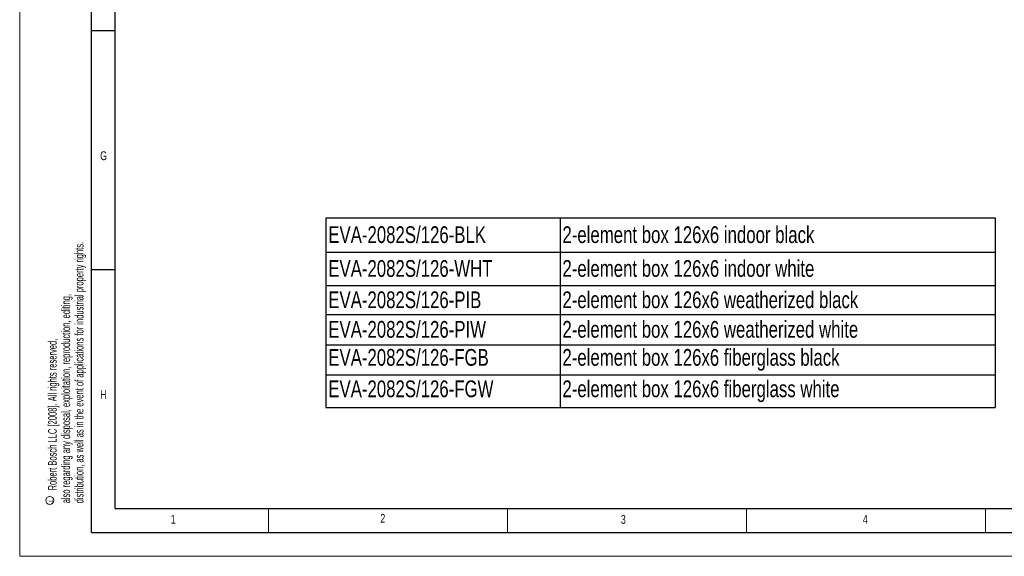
# Model space of a CAD drawing. Header units: millimetres. Extents: x 0 to 594, y 0 to 420.
# Tile 1 of 15: x 0 to 206, y 0 to 112. Entities that reach past the tile are written whole.
import ezdxf

# ---------------------------------------------------------------- set-up
doc = ezdxf.new("R2010")
doc.units = ezdxf.units.MM
doc.layers.add('FORMAT', color=7, linetype='Continuous')
doc.layers.add('SLD-0', color=7, linetype='Continuous')
doc.styles.add('SLDTEXTSTYLE0', font='TXT', dxfattribs={"width": 0.75})
doc.styles.add('SLDTEXTSTYLE1', font='TXT', dxfattribs={"width": 0.605})

# ---------------------------------------------------------------- blocks, each defined once
blk = doc.blocks.new('SW_NOTE_0')
at = {"color": 0, "linetype": 'Continuous', "lineweight": 0, "char_height": 1.8, "attachment_point": 1, "rotation": 90, "style": 'SLDTEXTSTYLE1'}
for s, insert in [('distribution, as well as in the event of applications for industrial property rights.', (3.28, 0)), ('also regarding any disposal, exploitation, reproduction, editing,', (0.48, 0)), ('Robert Bosch LLC [2008]. All rights reserved,', (-2.32, 2.7))]:
    blk.add_mtext(s, dxfattribs=dict(at, insert=insert))
blk = doc.blocks.new('SW_NOTE_0_1')
at = {"color": 0, "linetype": 'Continuous', "lineweight": 0}
blk.add_circle((-0.99, 0.38), 0.831, dxfattribs=at)
at = {"color": 0, "linetype": 'Continuous', "lineweight": 0, "insert": (-1.29, 0), "char_height": 1, "attachment_point": 1, "rotation": 90, "style": 'SLDTEXTSTYLE1'}
blk.add_mtext('c', dxfattribs=at)
blk = doc.blocks.new('SW_TABLEANNOTATION_0')
at = {"layer": 'SLD-0', "color": 0}
for p, q in [((0, 0), (0, -7.18)), ((0, 0), (48.96, 0)), ((48.96, 0), (48.96, -7.18)), ((48.96, 0), (139.96, 0)), ((139.96, 0), (139.96, -7.18)), ((0, -7.18), (0, -14.17)), ((0, -7.18), (48.96, -7.18)), ((48.96, -7.18), (48.96, -14.17)), ((48.96, -7.18), (139.96, -7.18)), ((139.96, -7.18), (139.96, -14.17)), ((0, -14.17), (0, -20.27)), ((0, -14.17), (48.96, -14.17)), ((48.96, -14.17), (48.96, -20.27)), ((48.96, -14.17), (139.96, -14.17)), ((139.96, -14.17), (139.96, -20.27)), ((0, -20.27), (0, -26.56)), ((0, -20.27), (48.96, -20.27)), ((48.96, -20.27), (48.96, -26.56)), ((48.96, -20.27), (139.96, -20.27)), ((139.96, -20.27), (139.96, -26.56)), ((0, -26.56), (0, -32.87)), ((0, -26.56), (48.96, -26.56)), ((48.96, -26.56), (48.96, -32.87)), ((48.96, -26.56), (139.96, -26.56)), ((139.96, -26.56), (139.96, -32.87)), ((0, -32.87), (0, -39.73)), ((0, -32.87), (48.96, -32.87)), ((48.96, -32.87), (48.96, -39.73)), ((48.96, -32.87), (139.96, -32.87)), ((139.96, -32.87), (139.96, -39.73)), ((0, -39.73), (48.96, -39.73)), ((48.96, -39.73), (139.96, -39.73))]:
    blk.add_line(p, q, dxfattribs=at)
at = {"layer": 'SLD-0', "color": 0, "char_height": 3.5, "attachment_point": 1, "style": 'SLDTEXTSTYLE0'}
for s, insert in [('EVA-2082S/126-BLK', (0.5, -1.78)), ('2-element box 126x6 indoor black', (49.46, -1.78)), ('EVA-2082S/126-WHT', (0.5, -8.86)), ('2-element box 126x6 indoor white', (49.46, -8.86)), ('EVA-2082S/126-PIB', (0.5, -15.41)), ('2-element box 126x6 weatherized black', (49.46, -15.41)), ('EVA-2082S/126-PIW', (0.5, -21.6)), ('2-element box 126x6 weatherized white', (49.46, -21.6)), ('EVA-2082S/126-FGB', (0.5, -27.47)), ('2-element box 126x6 fiberglass black', (49.46, -27.47)), ('EVA-2082S/126-FGW', (0.5, -34.05)), ('2-element box 126x6 fiberglass white', (49.46, -34.05))]:
    blk.add_mtext(s, dxfattribs=dict(at, insert=insert))

msp = doc.modelspace()

# ---------------------------------------------------------------- linework, layer by layer
at = {"color": 7, "linetype": 'Continuous', "lineweight": 18}
for p, q in [((0, 0.0001), (0, 420.0001)), ((52, 10.0001), (52, 5.0001)), ((102, 10.0001), (102, 5.0001)), ((152, 10.0001), (152, 5.0001)), ((202, 10.0001), (202, 5.0001)), ((0, 0.0001), (594, 0.0001))]:
    msp.add_line(p, q, dxfattribs=at)
at = {"layer": 'FORMAT'}
for p, q in [((15, 5.0001), (15, 415.0001)), ((20, 10.0001), (20, 410.0001)), ((20, 110.0001), (15, 110.0001)), ((20, 60.0001), (15, 60.0001)), ((20, 10.0001), (584, 10.0001)), ((15, 5.0001), (589, 5.0001))]:
    msp.add_line(p, q, dxfattribs=at)

# ---------------------------------------------------------------- block references
at = {"color": 7, "linetype": 'Continuous', "lineweight": 0}
for name, p in [('SW_NOTE_0', (8.2627, 11.0928)), ('SW_NOTE_0_1', (7.2784, 11.3225))]:
    msp.add_blockref(name, p, dxfattribs=at)
at = {"layer": 'SLD-0'}
msp.add_blockref('SW_TABLEANNOTATION_0', (64.0355, 70.8635), dxfattribs=at)

# ---------------------------------------------------------------- texts
at = {"layer": 'FORMAT', "char_height": 1.8521, "attachment_point": 1, "style": 'SLDTEXTSTYLE0'}
for s, insert in [('G', (16.8216, 84.7832)), ('H', (16.8216, 34.7832)), ('1', (31.5866, 8.668)), ('2', (75.4158, 8.8744)), ('3', (125.7133, 8.668)), ('4', (176.3264, 8.668))]:
    msp.add_mtext(s, dxfattribs=dict(at, insert=insert))

doc.saveas('drawing.dxf')
